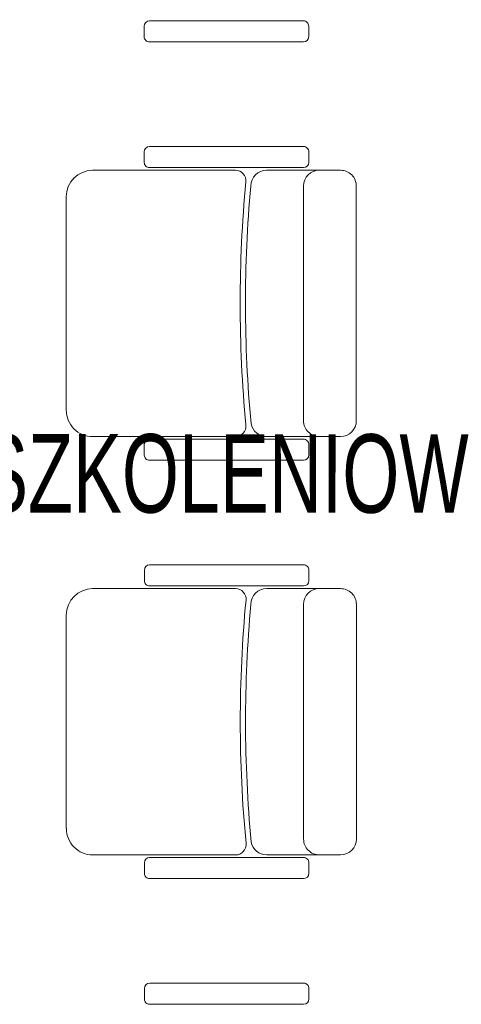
# Model space of a CAD drawing. Header units: centimetres. Extents: x -122 to 72759, y 3298 to 43172.
# Tile 79 of 168: x 35668 to 35753, y 11792 to 11980. Entities that reach past the tile are written whole.
import ezdxf
from ezdxf import colors
from ezdxf.entities.mleader import LeaderData, LeaderLine
from ezdxf.math import Vec2, Vec3

# ---------------------------------------------------------------- set-up
doc = ezdxf.new("R2010")
doc.units = ezdxf.units.CM
doc.header["$MEASUREMENT"] = 0
for name, color, linetype, lineweight in [('0-LINIA CIENKA', 7, 'Continuous', 5), ('KT_KLIM Opis', 7, 'Continuous', 9), ('METKI MIESZKAŃ', 7, 'Continuous', 5), ('ZZZ_Xref', 7, 'Continuous', 5)]:
    doc.layers.add(name, color=color, linetype=linetype, lineweight=lineweight)
doc.styles.add('MBC_0250', font='txt', dxfattribs={"height": 250})
doc.styles.add('tabelka', font='swz721lc.ttf')

# ---------------------------------------------------------------- blocks, each defined once
blk = doc.blocks.new('G$CA1DC9C89')
at = {"layer": '0-LINIA CIENKA', "lineweight": 5, "ltscale": 100}
for p, q in [((1045.93, 1363.57), (1045.93, 1361.55)), ((1076.38, 1364.58), (1046.94, 1364.58)), ((1077.39, 1361.56), (1077.39, 1363.57)), ((1046.94, 1360.55), (1076.38, 1360.55)), ((1045.94, 1337.52), (1045.94, 1339.53)), ((1046.95, 1340.54), (1076.39, 1340.55)), ((1077.4, 1339.54), (1077.4, 1337.52)), ((1036.07, 1336), (1063.37, 1336.01)), ((1076.39, 1336.51), (1046.95, 1336.51)), ((1079.43, 1336.01), (1069.34, 1336.01)), ((1079.43, 1336.01), (1083.46, 1336.01)), ((1076.4, 1332.98), (1076.4, 1288.11)), ((1086.48, 1332.98), (1086.49, 1288.11)), ((1031.03, 1330.96), (1031.03, 1290.12)), ((1063.38, 1285.08), (1036.07, 1285.08)), ((1076.4, 1284.58), (1046.96, 1284.58)), ((1069.35, 1285.09), (1079.43, 1285.09)), ((1083.46, 1285.09), (1079.43, 1285.09)), ((1045.95, 1283.57), (1045.95, 1281.55)), ((1077.4, 1281.56), (1077.4, 1283.57)), ((1046.96, 1280.55), (1076.4, 1280.55)), ((1046.97, 1260.54), (1076.41, 1260.55)), ((1045.96, 1257.52), (1045.96, 1259.53)), ((1077.41, 1259.54), (1077.41, 1257.52)), ((1036.08, 1256), (1063.39, 1256.01)), ((1076.41, 1256.51), (1046.97, 1256.51)), ((1079.44, 1256.01), (1069.36, 1256.01)), ((1079.44, 1256.01), (1083.47, 1256.01)), ((1076.42, 1252.98), (1076.42, 1208.11)), ((1086.5, 1252.98), (1086.5, 1208.11)), ((1031.04, 1250.96), (1031.04, 1210.12)), ((1063.39, 1205.08), (1036.09, 1205.08)), ((1045.96, 1203.57), (1045.96, 1201.55)), ((1076.41, 1204.58), (1046.97, 1204.58)), ((1069.36, 1205.09), (1079.44, 1205.09)), ((1077.42, 1201.56), (1077.42, 1203.57)), ((1083.48, 1205.09), (1079.44, 1205.09)), ((1046.97, 1200.55), (1076.41, 1200.55)), ((1045.97, 1177.52), (1045.97, 1179.53)), ((1046.98, 1180.54), (1076.42, 1180.55)), ((1077.43, 1179.54), (1077.43, 1177.52)), ((1076.42, 1176.51), (1046.98, 1176.51))]:
    blk.add_line(p, q, dxfattribs=at)
for centre, radius, start, end in [((1046.94, 1363.57), 1.01, 90.0049, 180.0049), ((1076.38, 1363.57), 1.01, 0.0049, 90.0049), ((1046.94, 1361.55), 1.01, 180.0049, 270.0049), ((1076.38, 1361.56), 1.01, 270.0049, 0.0049), ((1046.95, 1339.53), 1.01, 90.0049, 180.0049), ((1076.39, 1339.54), 1.01, 0.0049, 90.0049), ((1046.95, 1337.52), 1.01, 180.0049, 270.0049), ((1076.39, 1337.52), 1.01, 270.0049, 0.0049), ((1036.07, 1330.96), 5.04, 90.0049, 180.0049), ((1063.37, 1333.99), 2.02, 354.5863, 90.0049), ((1069.34, 1332.98), 3.03, 90.0049, 180.0049), ((1079.43, 1332.98), 3.03, 90.0049, 180.0049), ((1083.46, 1332.98), 3.03, 0.0049, 90.0049), ((1310.53, 1310.57), 246.25, 174.5863, 185.4235), ((1310.53, 1310.57), 245.24, 174.7559, 185.3849), ((1036.07, 1290.12), 5.04, 180.0049, 270.0049), ((1079.43, 1288.11), 3.03, 180.0049, 270.0049), ((1083.46, 1288.11), 3.03, 270.0049, 0.0049), ((1063.38, 1287.1), 2.02, 270.0049, 5.4235), ((1069.35, 1288.11), 3.03, 190.6339, 270.0049), ((1046.96, 1283.57), 1.01, 90.0049, 180.0049), ((1076.4, 1283.57), 1.01, 0.0049, 90.0049), ((1046.96, 1281.55), 1.01, 180.0049, 270.0049), ((1076.4, 1281.56), 1.01, 270.0049, 0.0049), ((1046.97, 1259.53), 1.01, 90.0049, 180.0049), ((1076.41, 1259.54), 1.01, 0.0049, 90.0049), ((1036.08, 1250.96), 5.04, 90.0049, 180.0049), ((1046.97, 1257.52), 1.01, 180.0049, 270.0049), ((1063.39, 1253.99), 2.02, 354.5863, 90.0049), ((1069.36, 1252.98), 3.03, 90.0049, 180.0049), ((1076.41, 1257.52), 1.01, 270.0049, 0.0049), ((1079.44, 1252.98), 3.03, 90.0049, 180.0049), ((1083.47, 1252.98), 3.03, 0.0049, 90.0049), ((1310.55, 1230.57), 246.25, 174.5863, 185.4235), ((1310.55, 1230.57), 245.24, 174.7559, 185.3849), ((1036.09, 1210.12), 5.04, 180.0049, 270.0049), ((1063.39, 1207.1), 2.02, 270.0049, 5.4235), ((1069.36, 1208.11), 3.03, 190.6339, 270.0049), ((1079.44, 1208.11), 3.03, 180.0049, 270.0049), ((1083.48, 1208.11), 3.03, 270.0049, 0.0049), ((1046.97, 1203.57), 1.01, 90.0049, 180.0049), ((1076.41, 1203.57), 1.01, 0.0049, 90.0049), ((1046.97, 1201.55), 1.01, 180.0049, 270.0049), ((1076.41, 1201.56), 1.01, 270.0049, 0.0049), ((1046.98, 1179.53), 1.01, 90.0049, 180.0049), ((1076.42, 1179.54), 1.01, 0.0049, 90.0049), ((1046.98, 1177.52), 1.01, 180.0049, 270.0049), ((1076.42, 1177.52), 1.01, 270.0049, 0.0049)]:
    blk.add_arc(centre, radius, start, end, dxfattribs=at)
at = {"layer": 'METKI MIESZKAŃ', "lineweight": 5, "ltscale": 0.5, "style": 'tabelka', "width": 0.7}
blk.add_text('SALA SZKOLENIOWA (100osób)', height=15, rotation=359.9707, dxfattribs=at).set_placement((974.55, 1270.58))

msp = doc.modelspace()

# ---------------------------------------------------------------- block references
at = {"layer": 'ZZZ_Xref'}
msp.add_blockref('G$CA1DC9C89', (34646.15529, 10615.38849), dxfattribs=at)

# ---------------------------------------------------------------- next in the draw order: leaders
at = {"layer": 'KT_KLIM Opis'}
ml = msp.add_multileader_mtext('Standard', dxfattribs=at)
ml.set_content('{\\C5; Jednostka wew\\Pwym=246x840x840\\Pwaga 24,5 kg\\Pdzwieku od 25-33dB\\P\\Q15;Qch=7,1kW\\P\\C1;Qc.o=8,0 kW\\Prz.sp  +4,8}', color=256, style='MBC_0250')
ml.set_leader_properties(color=256, linetype='Continuous', lineweight=0)
ml.build(insert=Vec2(0, 0))
ml.multileader.update_dxf_attribs({"dogleg_length": 0.03917, "arrow_head_size": 12.5, "scale": 100})
ctx = ml.context
ctx.base_point, ctx.scale, ctx.char_height, ctx.arrow_head_size, ctx.landing_gap_size, ctx.plane_origin = Vec3(35784.5857, 12172.60966), 100, 18, 12.5, 7.5, Vec3(34673.82887, 11672.55569)
ctx.text_align_type = 2
notes = []
notes.append((ctx, [(0, (1, 1, 0), (36029.16533, 12172.60966), (-1, 0), 3.9166, [(0, [(36104.5, 11907.90839)], 0, [])])]))
ctx.mtext.insert, ctx.mtext.width, ctx.mtext.alignment, ctx.mtext.line_spacing_factor, ctx.mtext.flow_direction = Vec3(36017.74873, 12184.1083), 269.0774305, 3, 1.00005, 5
for ctx, leaders in notes:
    for number, flags, end, landing, length, lines in leaders:
        leader = LeaderData()
        leader.index, (leader.has_last_leader_line, leader.has_dogleg_vector, leader.attachment_direction) = number, flags
        leader.last_leader_point, leader.dogleg_vector, leader.dogleg_length = Vec3(end), Vec3(landing), length
        for number, points, colour, breaks in lines:
            line = LeaderLine()
            line.index, line.vertices, line.color, line.breaks = number, Vec3.list(points), colors.encode_raw_color(colour), breaks
            leader.lines.append(line)
        ctx.leaders.append(leader)

doc.saveas('drawing.dxf')
